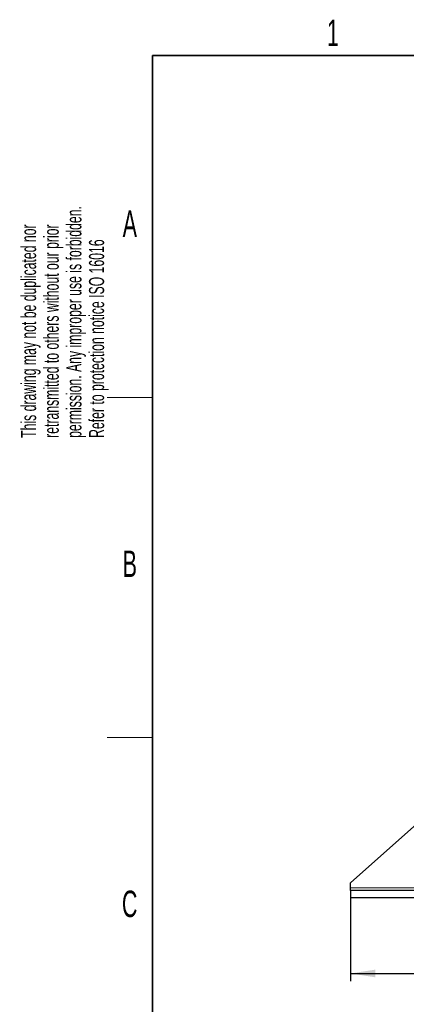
# Model space of a CAD drawing. Header units: millimetres. Extents: x 5 to 418, y 2 to 292.
# Tile 11 of 53: x 8 to 60, y 157 to 287. Entities that reach past the tile are written whole.
import ezdxf

# ---------------------------------------------------------------- set-up
doc = ezdxf.new("R2010")
doc.units = ezdxf.units.MM
doc.layers.add('SLD-0', color=7, linetype='Continuous')
doc.styles.add('SLDTEXTSTYLE0', font='TXT', dxfattribs={"width": 0.605})
doc.dimstyles.new('SLDDIMSTYLE0', dxfattribs={"dimtxt": 3.5, "dimasz": 3.302, "dimexe": 0, "dimexo": 0.0625, "dimgap": 0.875, "dimtad": 1, "dimlfac": 3, "dimrnd": 1e-09, "dimzin": 12, "dimdsep": 46, "dimtxsty": 'SLDTEXTSTYLE0', "dimsah": 1, "dimcen": 0.09, "dimadec": 0, "dimazin": 3, "dimtfac": 1, "dimtofl": 0, "dimtmove": 0, "dimatfit": 3, "dimfxl": 1, "dimfrac": 2, "dimtolj": 1, "dimtzin": 12, "dimarcsym": 0})

# ---------------------------------------------------------------- blocks, each defined once
blk = doc.blocks.new('_D')
at = {"layer": 'SLD-0'}
for p, q in [((52.19, 171.04), (52.19, 160.04)), ((149.19, 171.04), (149.19, 160.04)), ((52.19, 161.04), (149.19, 161.04))]:
    blk.add_line(p, q, dxfattribs=at)
for points in [[(52.19, 161.04), (55.49, 160.53), (55.49, 161.55)], [(149.19, 161.04), (145.89, 161.55), (145.89, 160.53)]]:
    blk.add_solid(points, dxfattribs=at)
at = {"layer": 'SLD-0', "insert": (96.68, 165.55), "char_height": 3.5, "attachment_point": 1, "style": 'SLDTEXTSTYLE0'}
blk.add_mtext('291', dxfattribs=at)

msp = doc.modelspace()

# ---------------------------------------------------------------- linework, layer by layer
at = {"color": 7, "linetype": 'Continuous', "lineweight": 25}
for p, q in [((65.6871, 185.038), (52.1871, 173.038)), ((52.1871, 172.3714), (52.1871, 173.038)), ((52.1871, 172.038), (52.1871, 172.3714)), ((149.1871, 172.038), (52.1871, 172.038)), ((52.1871, 172.038), (52.1871, 171.038)), ((149.1871, 171.038), (52.1871, 171.038))]:
    msp.add_line(p, q, dxfattribs=at)
at = {"color": 7, "linetype": 'Continuous', "lineweight": 18}
msp.add_line((96.5064, 172.3714), (52.1871, 172.3714), dxfattribs=at)
at = {"layer": 'SLD-0', "lineweight": 35}
for p, q in [((408, 282.5), (26, 282.5)), ((26, 282.5), (26, 12))]:
    msp.add_line(p, q, dxfattribs=at)
at = {"layer": 'SLD-0', "lineweight": 18}
for p, q in [((20, 237.25), (26, 237.25)), ((20, 192.25), (26, 192.25))]:
    msp.add_line(p, q, dxfattribs=at)

# ---------------------------------------------------------------- texts
at = {"layer": 'SLD-0', "char_height": 3.5, "attachment_point": 2, "style": 'SLDTEXTSTYLE0'}
for s, insert in [('1', (49.8527, 287.243)), ('A', (22.9816, 262.0011)), ('B', (22.9816, 217.0011)), ('C', (22.9597, 172.0011))]:
    msp.add_mtext(s, dxfattribs=dict(at, insert=insert))
at = {"layer": 'SLD-0', "char_height": 2, "attachment_point": 1, "rotation": 90, "style": 'SLDTEXTSTYLE0'}
for s, insert in [('permission. Any improper use is forbidden.', (14.5783, 231.9088)), ('retransmitted to others without our prior', (11.5783, 231.9088)), ('This drawing may not be duplicated nor', (8.5783, 231.9088)), ('Refer to protection notice ISO 16016', (17.5783, 231.9088))]:
    msp.add_mtext(s, dxfattribs=dict(at, insert=insert))

# ---------------------------------------------------------------- dimensions: what is measured, and where the dimension line sits
at = {"layer": 'SLD-0'}
dim = msp.add_linear_dim(base=(149.1871, 161.038), p1=(52.1871, 171.038), p2=(149.1871, 171.038), dimstyle='SLDDIMSTYLE0', dxfattribs=at)
dim.commit()
dim.dimension.update_dxf_attribs({"geometry": '_D', "text_midpoint": (100.6871, 161.038), "dimtype": 160})

doc.saveas('drawing.dxf')
